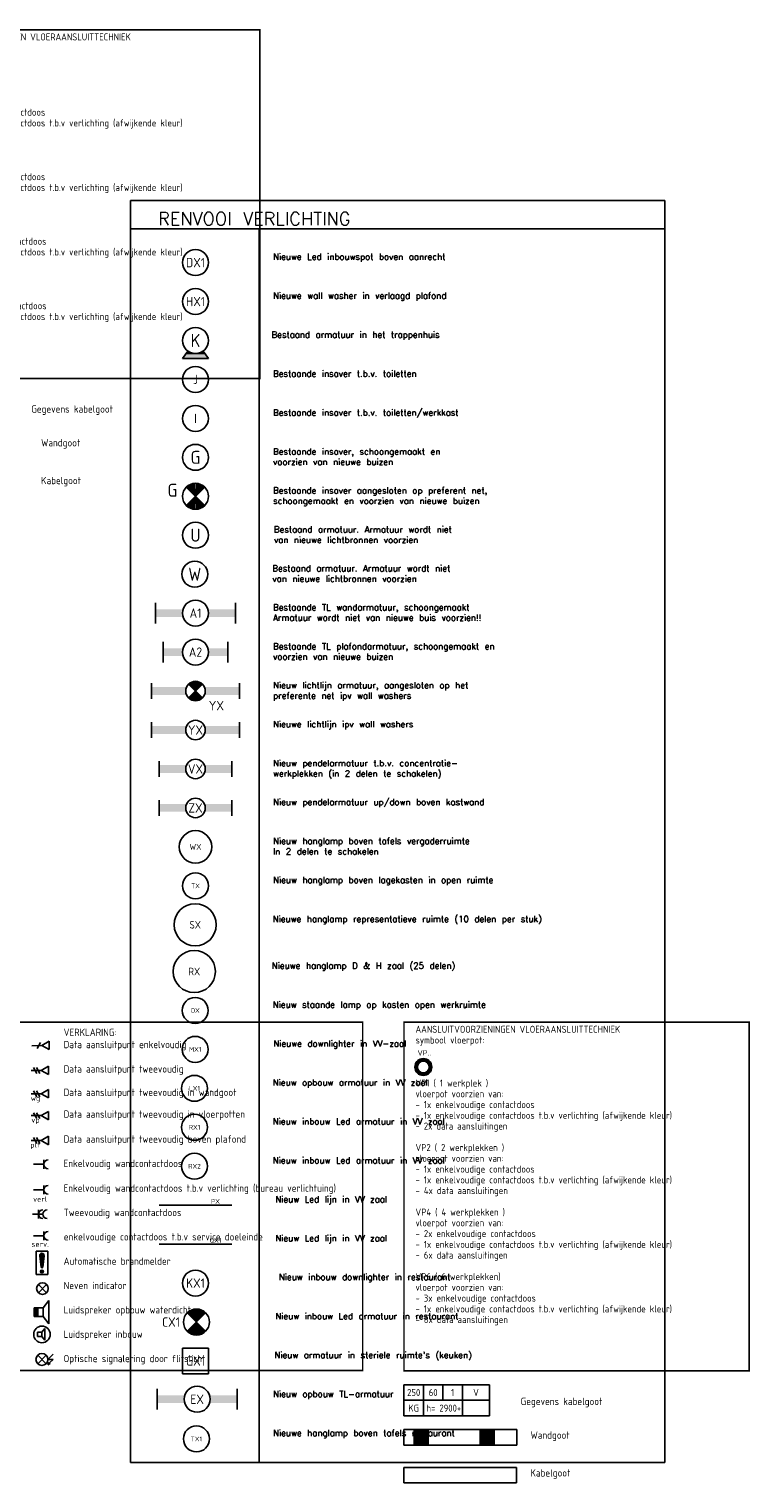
# Model space of a CAD drawing. Header units: millimetres. Extents: x -39149 to 267781, y -2340 to 58540.
# Tile 199 of 244: x 54341 to 68223, y 2467 to 30459. Entities that reach past the tile are written whole.
import ezdxf
from ezdxf.enums import TextEntityAlignment as Align

# ---------------------------------------------------------------- set-up
doc = ezdxf.new("R2010")
doc.units = ezdxf.units.MM
doc.header["$LTSCALE"] = 100
doc.header["$MEASUREMENT"] = 0
doc.linetypes.add('E_GOOT2', pattern=[2000, 1000, 1000])
for name, color, linetype in [('AL$1A---_ALGEMEEN', 8, 'Continuous'), ('AL$1A---_ALGEMEEN--bestaand', 9, 'Continuous'), ('AT$1A---_TEKST025', 2, 'Continuous'), ('EL6221--_KRACHT_400', 3, 'Continuous'), ('EL6222--_KRACHT_230', 3, 'Continuous'), ('EL6311--_LICHT_BINNEN', 3, 'Continuous'), ('EL6321--_NOODLICHT_DECEN', 3, 'Continuous'), ('EL6441--_DATACOM', 3, 'Continuous'), ('EL6511--_BRANDMELD', 3, 'Continuous'), ('handhaven - AL$1A---_ALGEMEEN', 8, 'Continuous')]:
    doc.layers.add(name, color=color, linetype=linetype)
doc.styles.add('buro-012', font='isocp.shx', dxfattribs={"height": 120})
doc.styles.add('BURO-018', font='isocp.shx', dxfattribs={"height": 180})
doc.styles.add('BURO-025', font='isocp.shx', dxfattribs={"height": 250})
doc.styles.add('STABICAD-012', font='ISOCP.SHX', dxfattribs={"height": 1.2})
doc.styles.add('STABICAD-018', font='ISOCP.SHX', dxfattribs={"height": 1.8})
doc.styles.get("Standard").update_dxf_attribs({"font": 'txt', "bigfont": 'BIGFONT.SHX'})

# ---------------------------------------------------------------- blocks, each defined once
blk = doc.blocks.new('armatuurVX')
at = {"layer": 'EL6311--_LICHT_BINNEN', "linetype": 'Continuous'}
for p, q in [((25751, 17509), (25751, 17209)), ((27151, 17509), (27151, 17209))]:
    blk.add_line(p, q, dxfattribs=at)
blk.add_circle((26451, 17359), 188, dxfattribs=at)
for points in [[(26264, 17434), (25751, 17434), (26264, 17284), (25751, 17284)], [(26639, 17434), (27151, 17434), (26639, 17284), (27151, 17284)]]:
    blk.add_solid(points, dxfattribs=at)
at = {"layer": 'EL6311--_LICHT_BINNEN', "linetype": 'Continuous', "style": 'BURO-018'}
for tag, p in [('E_GROEP', (26221, 17859)), ('E_GKAST', (26221, 17859)), ('E_SGROEP', (26671, 17859)), ('E_ARMCODE', (26451, 17359)), ('E_SLET', (26671, 17059))]:
    blk.add_attdef(tag, text='', height=180, dxfattribs=at).set_placement(p, align=Align.MIDDLE)
blk = doc.blocks.new('armatuurWX')
at = {"layer": 'EL6311--_LICHT_BINNEN', "linetype": 'Continuous'}
blk.add_circle((4665, -2615), 500, dxfattribs=at)
at = {"layer": 'EL6311--_LICHT_BINNEN', "linetype": 'Continuous', "style": 'BURO-018'}
for tag, p in [('E_GROEP', (4665, -2115)), ('E_GKAST', (4665, -2115)), ('E_SGROEP', (5115, -2115)), ('E_ARMCODE', (4665, -2615)), ('E_SLET', (5115, -2715))]:
    blk.add_attdef(tag, text='', height=180, dxfattribs=at).set_placement(p, align=Align.MIDDLE)
blk = doc.blocks.new('ArmatuurZX2')
at = {"layer": 'EL6311--_LICHT_BINNEN', "linetype": 'Continuous'}
for p, q in [((36903, 9267), (36903, 9567)), ((38303, 9267), (38303, 9567))]:
    blk.add_line(p, q, dxfattribs=at)
blk.add_circle((37603, 9417), 188, dxfattribs=at)
for points in [[(37415, 9342), (36903, 9342), (37415, 9492), (36903, 9492)], [(37790, 9342), (38303, 9342), (37790, 9492), (38303, 9492)]]:
    blk.add_solid(points, dxfattribs=at)
at = {"layer": 'EL6311--_LICHT_BINNEN', "linetype": 'Continuous', "style": 'BURO-018'}
for tag, p in [('E_SGROEP', (37103, 9637)), ('E_SLET', (37903, 9637)), ('E_GROEP', (37103, 9187)), ('E_GKAST', (37103, 9187))]:
    blk.add_attdef(tag, text='', height=180, rotation=90, dxfattribs=at).set_placement(p, align=Align.MIDDLE)
blk.add_attdef('E_ARMCODE', text='', height=180, dxfattribs=at).set_placement((37603, 9417), align=Align.MIDDLE)
blk = doc.blocks.new('armatuurA2')
at = {"layer": 'handhaven - AL$1A---_ALGEMEEN', "color": 0, "linetype": 'Continuous'}
for p, q in [((25781, 11003), (25781, 10603)), ((27021, 11003), (27021, 10603))]:
    blk.add_line(p, q, dxfattribs=at)
blk.add_circle((26401, 10803), 250, dxfattribs=at)
for points in [[(26151, 10878), (25781, 10878), (26151, 10728), (25781, 10728)], [(26651, 10878), (27021, 10878), (26651, 10728), (27021, 10728)]]:
    blk.add_solid(points, dxfattribs=at)
at = {"layer": 'handhaven - AL$1A---_ALGEMEEN', "color": 0, "linetype": 'Continuous', "style": 'BURO-018'}
for tag, p in [('E_GROEP', (26401, 11303)), ('E_GKAST', (26401, 11303)), ('E_SGROEP', (26851, 11303)), ('E_ARMCODE', (26401, 10803)), ('E_SLET', (26851, 10503))]:
    blk.add_attdef(tag, text='', height=180, dxfattribs=at).set_placement(p, align=Align.MIDDLE)
blk = doc.blocks.new('armatuurA1')
at = {"color": 0, "linetype": 'Continuous'}
for p, q in [((24867, 11120), (24867, 10720)), ((26407, 11120), (26407, 10720))]:
    blk.add_line(p, q, dxfattribs=at)
blk.add_circle((25637, 10920), 250, dxfattribs=at)
for points in [[(25387, 10995), (24867, 10995), (25387, 10845), (24867, 10845)], [(25887, 10995), (26407, 10995), (25887, 10845), (26407, 10845)]]:
    blk.add_solid(points, dxfattribs=at)
at = {"color": 0, "linetype": 'Continuous', "style": 'BURO-018'}
for tag, p in [('E_GROEP', (25637, 11420)), ('E_GKAST', (25637, 11420)), ('E_SGROEP', (26087, 11420)), ('E_ARMCODE', (25637, 10920)), ('E_SLET', (26087, 10620))]:
    blk.add_attdef(tag, text='', height=180, dxfattribs=at).set_placement(p, align=Align.MIDDLE)
blk = doc.blocks.new('E00018')
at = {"color": 0, "linetype": 'Continuous'}
for p, q in [((-1.77, -1.77), (1.77, 1.77)), ((1.77, -1.77), (-1.77, 1.77))]:
    blk.add_line(p, q, dxfattribs=at)
at = {"color": 0, "linetype": 'Continuous', "const_width": 2.5}
for points in [[(-0.88, 0.88, -0.198912), (0, 1.25, -0.198912), (0.88, 0.88, -1)], [(-0.88, -0.88, 0.198912), (0, -1.25, 0.198912), (0.88, -0.88, 1)]]:
    blk.add_lwpolyline(points, format="xyb", dxfattribs=at)
blk = doc.blocks.new('armatuurYXn')
at = {"layer": 'EL6311--_LICHT_BINNEN', "linetype": 'Continuous'}
for p, q in [((24077, 9047), (24077, 9347)), ((25777, 9047), (25777, 9347))]:
    blk.add_line(p, q, dxfattribs=at)
blk.add_circle((24927, 9197), 188, dxfattribs=at)
for points in [[(24739, 9122), (24077, 9122), (24739, 9272), (24077, 9272)], [(25114, 9122), (25777, 9122), (25114, 9272), (25777, 9272)]]:
    blk.add_solid(points, dxfattribs=at)
at = {"layer": 'EL6311--_LICHT_BINNEN', "xscale": 75, "yscale": 75, "zscale": 7500, "rotation": 180}
blk.add_blockref('E00018', (24927, 9197), dxfattribs=at)
at = {"layer": 'EL6311--_LICHT_BINNEN', "linetype": 'Continuous', "style": 'BURO-018'}
for tag, p in [('E_SGROEP', (24427, 9417)), ('E_SLET', (25227, 9417)), ('E_GROEP', (24427, 8967)), ('E_GKAST', (24427, 8967))]:
    blk.add_attdef(tag, text='', height=180, rotation=90, dxfattribs=at).set_placement(p, align=Align.MIDDLE)
blk.add_attdef('E_ARMCODE', text='', height=180, dxfattribs=at).set_placement((25869, 9031), align=Align.MIDDLE)
blk = doc.blocks.new('armatuurYX2')
at = {"layer": 'EL6311--_LICHT_BINNEN', "linetype": 'Continuous'}
for p, q in [((24884, 8727), (24884, 9027)), ((26584, 8727), (26584, 9027))]:
    blk.add_line(p, q, dxfattribs=at)
blk.add_circle((25734, 8877), 188, dxfattribs=at)
for points in [[(25547, 8802), (24884, 8802), (25547, 8952), (24884, 8952)], [(25922, 8802), (26584, 8802), (25922, 8952), (26584, 8952)]]:
    blk.add_solid(points, dxfattribs=at)
at = {"layer": 'EL6311--_LICHT_BINNEN', "linetype": 'Continuous', "style": 'BURO-018'}
for tag, p in [('E_SGROEP', (25234, 9097)), ('E_SLET', (26034, 9097)), ('E_GROEP', (25234, 8647)), ('E_GKAST', (25234, 8647))]:
    blk.add_attdef(tag, text='', height=180, rotation=90, dxfattribs=at).set_placement(p, align=Align.MIDDLE)
blk.add_attdef('E_ARMCODE', text='', height=180, dxfattribs=at).set_placement((25734, 8877), align=Align.MIDDLE)
blk = doc.blocks.new('1115B3A-NO1')
at = {"color": 0, "linetype": 'Continuous'}
blk.add_circle((0, 0), 2.5, dxfattribs=at)
at = {"color": 0, "zscale": 100}
blk.add_blockref('E00018', (0, 0), dxfattribs=at)
at = {"color": 0, "linetype": 'Continuous', "style": 'BURO-018'}
for tag, p in [('CIRCUIT', (0, 5)), ('PANEL', (0, 5)), ('SUBCIRCUIT', (4.5, 5)), ('LIGHTFIXTURECODE', (0, 0)), ('SWITCHCODE', (4.5, -1))]:
    blk.add_attdef(tag, text='', height=1.8, dxfattribs=at).set_placement(p, align=Align.MIDDLE)
blk = doc.blocks.new('1115B3A')
at = {"layer": 'handhaven - AL$1A---_ALGEMEEN', "color": 0, "linetype": 'Continuous'}
blk.add_circle((0, 0), 2.5, dxfattribs=at)
at = {"layer": 'handhaven - AL$1A---_ALGEMEEN', "color": 0, "linetype": 'Continuous', "style": 'BURO-018'}
for tag, p in [('CIRCUIT', (0, 5)), ('PANEL', (0, 5)), ('SUBCIRCUIT', (4.5, 5)), ('LIGHTFIXTURECODE', (0, 0)), ('SWITCHCODE', (4.5, -1))]:
    blk.add_attdef(tag, text='', height=1.8, dxfattribs=at).set_placement(p, align=Align.MIDDLE)
blk = doc.blocks.new('E00120')
at = {"color": 0, "linetype": 'Continuous'}
for p, q in [((-2.5, 2.5), (2.5, 2.5)), ((-2.5, -2.5), (-2.5, 2.5)), ((2.5, 2.5), (2.5, -2.5)), ((2.5, -2.5), (-2.5, -2.5))]:
    blk.add_line(p, q, dxfattribs=at)
at = {"color": 0, "linetype": 'Continuous', "style": 'BURO-018'}
for tag, p in [('PANEL', (0, 8)), ('CIRCUIT', (0, 5)), ('SUBCIRCUIT', (4.5, 5)), ('LIGHTFIXTURECODE', (0, 0)), ('SWITCHCODE', (4.5, -4.5))]:
    blk.add_attdef(tag, text='', height=1.8, dxfattribs=at).set_placement(p, align=Align.MIDDLE)
blk = doc.blocks.new('E00002')
at = {"layer": 'AL$1A---_ALGEMEEN', "color": 0, "linetype": 'Continuous'}
for p, q in [((-2.5, 0), (-1.45, 1.47)), ((2.5, 0), (-2.5, 0)), ((-1.79, 1), (1.79, 1)), ((1.45, 1.47), (2.5, 0))]:
    blk.add_line(p, q, dxfattribs=at)
for points in [[(-1.79, 1), (1.79, 1), (-2.5, 0), (2.5, 0)], [(-1.45, 1.47), (-0.5, 1), (-1.79, 1)], [(1.45, 1.47), (0.5, 1), (1.79, 1)]]:
    blk.add_solid(points, dxfattribs=at)
blk = doc.blocks.new('1115B3-WA2')
at = {"layer": 'AL$1A---_ALGEMEEN', "color": 0, "linetype": 'Continuous'}
blk.add_circle((0, 3.5), 2.5, dxfattribs=at)
at = {"layer": 'AL$1A---_ALGEMEEN', "color": 0, "linetype": 'Continuous', "zscale": 100}
blk.add_blockref('E00002', (0, 0), dxfattribs=at)
at = {"layer": 'AL$1A---_ALGEMEEN', "color": 0, "linetype": 'Continuous', "style": 'BURO-018'}
for tag, p in [('CIRCUIT', (0, 8.5)), ('PANEL', (0, 8.5)), ('SUBCIRCUIT', (4.5, 8.5)), ('LIGHTFIXTURECODE', (0, 3.5)), ('SWITCHCODE', (4.5, 2.5))]:
    blk.add_attdef(tag, text='', height=1.8, dxfattribs=at).set_placement(p, align=Align.MIDDLE)
blk = doc.blocks.new('RENVOY1ROW')
at = {"layer": 'AT$1A---_TEKST025', "color": 2, "flags": 8}
for p in [(0.5, 1), (50.5, 1)]:
    blk.add_attdef('TITEL', p, '', height=2.5, dxfattribs=at)
blk = doc.blocks.new('E00129')
at = {"color": 0, "linetype": 'Continuous'}
for p, q in [((-11, 8), (-11, 0)), ((11, 8), (-11, 8)), ((-6, 8), (-6, 0)), ((-1, 8), (-1, 4)), ((4, 8), (4, 0)), ((11, 0), (11, 8)), ((-11, 4), (11, 4)), ((-11, 0), (11, 0))]:
    blk.add_line(p, q, dxfattribs=at)
at = {"color": 0, "linetype": 'Continuous', "style": 'BURO-018'}
for tag, p in [('E_TEXT1', (-8.5, 6)), ('E_TEXT2', (-3.5, 6)), ('E_TEXT3', (1.5, 6)), ('E_TEXT4', (7.5, 6)), ('E_TEXT5', (-8.5, 2)), ('E_TEXT6', (-1, 2)), ('E_TEXT7', (7.5, 2))]:
    blk.add_attdef(tag, text='', height=1.8, dxfattribs=at).set_placement(p, align=Align.MIDDLE)
blk = doc.blocks.new('E00152')
at = {"color": 0, "linetype": 'Continuous'}
for p, q in [((-1.44, 7), (1.44, 7)), ((0, 4.5), (-1.44, 7)), ((0, 4.5), (1.44, 7)), ((-1, 4), (1, 2.85)), ((0, 4.5), (0, 1))]:
    blk.add_line(p, q, dxfattribs=at)
at = {"color": 7, "style": 'BURO-018'}
for tag, p in [('COMMENT1', (0, 12)), ('DATACOM1', (0, 9))]:
    blk.add_attdef(tag, text='', height=1.8, dxfattribs=at).set_placement(p, align=Align.MIDDLE)
at = {"color": 0, "style": 'BURO-018'}
blk.add_attdef('TEXT1', text='', height=1.8, dxfattribs=at).set_placement((2.5, 6), align=Align.MIDDLE)
at = {"color": 0, "linetype": 'Continuous', "style": 'BURO-018', "flags": 1}
blk.add_attdef('ARTICLECODE', text='', height=1.8, dxfattribs=at).set_placement((0, 0), align=Align.MIDDLE)
blk = doc.blocks.new('E00497')
at = {"color": 0}
for p, q in [((0, 0.75), (-1.5, 0.75)), ((0, 0.75), (1, 2)), ((0, -0.75), (0, 0.75)), ((1, -2), (1, 2)), ((-1.5, -0.75), (0, -0.75)), ((0, -0.75), (1, -2))]:
    blk.add_line(p, q, dxfattribs=at)
blk.add_line((-1.5, 0.75), (-1.5, -0.75))
blk.add_circle((0, 0), 2.84, dxfattribs=at)
at = {"color": 0, "linetype": 'Continuous', "style": 'BURO-018'}
blk.add_attdef('TEXT1', text='', height=1.8, dxfattribs=at).set_placement((0, 4.5), align=Align.MIDDLE)
at = {"color": 0, "linetype": 'Continuous', "style": 'BURO-018', "flags": 1}
blk.add_attdef('ARTICLECODE', text='', height=1.8, dxfattribs=at).set_placement((0, 0), align=Align.MIDDLE)
blk = doc.blocks.new('090907WD')
at = {"color": 0, "linetype": 'Continuous'}
for p, q in [((4, 6), (-4, 6)), ((-1.5, 4), (-4, 6)), ((1.5, 4), (4, 6)), ((1.5, 4), (-1.5, 4)), ((-1.5, 4), (-1.5, 1)), ((-1.5, 1), (1.5, 1)), ((1.5, 1), (1.5, 4))]:
    blk.add_line(p, q, dxfattribs=at)
at = {"color": 0}
blk.add_solid([(-1.5, 2.5), (1.5, 2.5), (-1.5, 1), (1.5, 1)], dxfattribs=at)
at = {"color": 0, "linetype": 'Continuous', "style": 'BURO-018'}
blk.add_attdef('SWITCHCODE', text='', height=1.8, dxfattribs=at).set_placement((0, 8), align=Align.MIDDLE)
at = {"color": 0, "linetype": 'Continuous', "style": 'BURO-018', "flags": 1}
blk.add_attdef('ARTICLECODE', text='', height=1.8, dxfattribs=at).set_placement((0, 0), align=Align.MIDDLE)
blk = doc.blocks.new('111304A')
at = {"layer": 'AL$1A---_ALGEMEEN', "color": 0, "linetype": 'Continuous'}
for p, q in [((-1.5, 3), (1.5, 3)), ((0, 1), (0, 4.5))]:
    blk.add_line(p, q, dxfattribs=at)
for centre in [(0, 6), (0, 4.5)]:
    blk.add_arc(centre, 1.5, 180, 0, dxfattribs=at)
at = {"layer": 'AL$1A---_ALGEMEEN', "color": 0, "linetype": 'Continuous', "style": 'BURO-018'}
for tag, p in [('CIRCUIT', (0, 8.5)), ('PANEL', (0, 8.5)), ('SUBCIRCUIT', (4.5, 8.5))]:
    blk.add_attdef(tag, text='', height=1.8, dxfattribs=at).set_placement(p, align=Align.MIDDLE)
at = {"layer": 'AL$1A---_ALGEMEEN', "color": 0, "linetype": 'Continuous', "style": 'BURO-018', "flags": 1}
for tag, p in [('POWERCODE', (13, 8.5)), ('ARTICLECODE', (0, 0))]:
    blk.add_attdef(tag, text='', height=1.8, dxfattribs=at).set_placement(p, align=Align.MIDDLE)
blk = doc.blocks.new('111304')
at = {"color": 0, "linetype": 'Continuous'}
for p, q in [((-1.5, 4.5), (1.5, 4.5)), ((0, 1), (0, 4.5))]:
    blk.add_line(p, q, dxfattribs=at)
blk.add_arc((0, 6), 1.5, 180, 0, dxfattribs=at)
at = {"color": 0, "linetype": 'Continuous', "style": 'BURO-018'}
for tag, p in [('PANEL', (0, 11.5)), ('CIRCUIT', (0, 8.5)), ('SUBCIRCUIT', (4.5, 8.5))]:
    blk.add_attdef(tag, text='', height=1.8, dxfattribs=at).set_placement(p, align=Align.MIDDLE)
at = {"color": 0, "linetype": 'Continuous', "style": 'BURO-018', "flags": 1}
for tag, p in [('POWERCODE', (13, 8.5)), ('ARTICLECODE', (0, 0))]:
    blk.add_attdef(tag, text='', height=1.8, dxfattribs=at).set_placement(p, align=Align.MIDDLE)
blk = doc.blocks.new('E00153')
at = {"color": 0, "linetype": 'Continuous'}
for p, q in [((-1.44, 7), (1.44, 7)), ((0, 4.5), (-1.44, 7)), ((0, 4.5), (1.44, 7)), ((-1, 4), (1, 2.85)), ((-1, 3), (1, 1.85)), ((0, 4.5), (0, 1))]:
    blk.add_line(p, q, dxfattribs=at)
at = {"color": 7, "style": 'BURO-018'}
for tag, p in [('COMMENT1', (-6, 12)), ('DATACOM1', (-6, 9)), ('COMMENT2', (6, 12)), ('DATACOM2', (6, 9))]:
    blk.add_attdef(tag, text='', height=1.8, dxfattribs=at).set_placement(p, align=Align.MIDDLE)
at = {"color": 0, "style": 'BURO-018'}
blk.add_attdef('TEXT1', text='', height=1.8, dxfattribs=at).set_placement((2.5, 6), align=Align.MIDDLE)
at = {"color": 0, "linetype": 'Continuous', "style": 'BURO-018', "flags": 1}
blk.add_attdef('ARTICLECODE', text='', height=1.8, dxfattribs=at).set_placement((0, 0), align=Align.MIDDLE)
blk = doc.blocks.new('E00415')
at = {"linetype": 'Continuous'}
h = blk.add_hatch(color=0, dxfattribs=at)
edge = h.paths.add_edge_path()
edge.add_arc((0, 0), 2.9, 0, 360)
edge = h.paths.add_edge_path(flags=17)
edge.add_arc((0, 0), 2, 0, 360)
at = {"color": 0, "linetype": 'Continuous'}
for radius in [2.9, 2]:
    blk.add_circle((0, 0), radius, dxfattribs=at)
at = {"color": 0, "linetype": 'Continuous', "style": 'BURO-018'}
for tag, p in [('CIRCUIT', (0, 5)), ('PANEL', (0, 8)), ('SUBCIRCUIT', (4.5, 5))]:
    blk.add_attdef(tag, text='', height=1.8, dxfattribs=at).set_placement(p, align=Align.MIDDLE)
at = {"color": 0, "linetype": 'Continuous', "style": 'BURO-018', "flags": 1}
for tag, p in [('POWERCODE', (13, 5)), ('ARTICLECODE', (0, 0))]:
    blk.add_attdef(tag, text='', height=1.8, dxfattribs=at).set_placement(p, align=Align.MIDDLE)
blk = doc.blocks.new('VB654FLL')
at = {"color": 0}
for p, q in [((-1.44, -1.44), (1.44, 1.44)), ((-1.44, 1.44), (1.44, -1.44))]:
    blk.add_line(p, q, dxfattribs=at)
at = {"color": 0, "linetype": 'Continuous'}
for p, q in [((3.84, 1.8), (2.04, 0)), ((2.04, 0), (3.84, 0)), ((3.84, 0), (2.64, -1.2)), ((2.04, -1.8), (2.46, -1.03)), ((2.8, -1.37), (2.04, -1.8)), ((2.46, -1.03), (2.8, -1.37))]:
    blk.add_line(p, q, dxfattribs=at)
at = {"color": 0}
blk.add_circle((0, 0), 2.04, dxfattribs=at)
at = {"color": 0, "linetype": 'Continuous', "style": 'BURO-018'}
blk.add_attdef('TEXT1', text='', height=1.8, dxfattribs=at).set_placement((0, 4.54), align=Align.MIDDLE)
at = {"color": 0, "linetype": 'Continuous', "style": 'BURO-018', "flags": 1}
blk.add_attdef('ARTICLECODE', (0, 0), '', height=1.8, dxfattribs=at)
at = {"layer": 'EL6311--_LICHT_BINNEN', "color": 1, "style": 'STABICAD-012'}
blk.add_attdef('FIREPROTECTION_PANEL', text='', height=1.8, dxfattribs=at).set_placement((574.71, 341.29), align=Align.MIDDLE)
at = {"layer": 'EL6511--_BRANDMELD', "color": 1, "style": 'STABICAD-018'}
for tag in ['CODING2', 'CODING1']:
    blk.add_attdef(tag, (0, 0), '', height=1.8, dxfattribs=at)
blk = doc.blocks.new('E00024')
at = {"color": 0, "linetype": 'Continuous'}
for p, q in [((-1.41, 1.59), (1.41, 4.41)), ((-1.41, 4.41), (1.41, 1.59))]:
    blk.add_line(p, q, dxfattribs=at)
blk.add_circle((0, 3), 2, dxfattribs=at)
at = {"color": 0, "linetype": 'Continuous', "style": 'BURO-018'}
blk.add_attdef('TEXT1', text='', height=1.8, dxfattribs=at).set_placement((0, 7.5), align=Align.MIDDLE)
at = {"color": 0, "linetype": 'Continuous', "style": 'BURO-018', "flags": 1}
blk.add_attdef('ARTICLECODE', (0, 0), '', height=1.8, dxfattribs=at)
at = {"layer": 'EL6222--_KRACHT_230', "color": 1, "style": 'STABICAD-012'}
blk.add_attdef('FIREPROTECTION_PANEL', text='', height=1.8, dxfattribs=at).set_placement((417.28, 62.69), align=Align.MIDDLE)
at = {"layer": 'EL6511--_BRANDMELD', "color": 1, "style": 'STABICAD-012'}
for tag, p in [('FIREPROTECTION_HARDWARENUMBER', (482.91, 367.43)), ('FIREPROTECTION_ZONE', (482.91, 371.43)), ('CODING2', (482.91, 369.43))]:
    blk.add_attdef(tag, text='', height=1.8, dxfattribs=at).set_placement(p, align=Align.MIDDLE)
at = {"layer": 'EL6511--_BRANDMELD'}
blk.add_attdef('CODING1', (0, 0), '', height=0.2, dxfattribs=at)
blk = doc.blocks.new('*X1918')
at = {"layer": 'AL$1A---_ALGEMEEN--bestaand', "color": 0, "linetype": 'Continuous'}
for p, q in [((159.4, 200.26), (159.4, 201.95)), ((159.6, 198.67), (159.6, 202.13)), ((159.8, 197.35), (159.8, 202.22)), ((160, 197.25), (160, 202.25)), ((160.2, 197.35), (160.2, 202.22)), ((160.4, 198.67), (160.4, 202.13)), ((160.6, 200.26), (160.6, 201.95)), ((159.6, 195.7), (159.6, 196.3)), ((159.8, 195.54), (159.8, 196.46)), ((160, 195.5), (160, 196.5)), ((160.2, 195.54), (160.2, 196.46)), ((160.4, 195.7), (160.4, 196.3))]:
    blk.add_line(p, q, dxfattribs=at)
blk = doc.blocks.new('1116A7')
at = {"layer": 'AL$1A---_ALGEMEEN--bestaand', "color": 0, "linetype": 'Continuous'}
for p, q in [((-2, -4), (-2, 4)), ((-2, 4), (2, 4)), ((-0.74, 2.41), (-0.25, -1.53)), ((0.74, 2.41), (0.25, -1.53)), ((2, 4), (2, -4)), ((2, -4), (-2, -4))]:
    blk.add_line(p, q, dxfattribs=at)
blk.add_circle((0, -3), 0.5, dxfattribs=at)
for centre, radius, start, end in [((0, 2.5), 0.75, 352.8192, 187.1808), ((0, -1.5), 0.25, 187.1808, 352.8192)]:
    blk.add_arc(centre, radius, start, end, dxfattribs=at)
blk.add_blockref('*X1918', (-160, -199), dxfattribs=at)
at = {"layer": 'AL$1A---_ALGEMEEN--bestaand', "color": 0, "linetype": 'Continuous', "style": 'BURO-018'}
blk.add_attdef('TEXT1', text='', height=1.8, dxfattribs=at).set_placement((0, 6.5), align=Align.MIDDLE)
at = {"layer": 'AL$1A---_ALGEMEEN--bestaand', "color": 0, "linetype": 'Continuous', "style": 'BURO-018', "flags": 1}
blk.add_attdef('ARTICLECODE', (0, 0), '', height=1.8, dxfattribs=at)
at = {"layer": 'EL6221--_KRACHT_400', "color": 1, "style": 'STABICAD-012'}
blk.add_attdef('FIREPROTECTION_PANEL', text='', height=1.8, dxfattribs=at).set_placement((716.25, 450.77), align=Align.MIDDLE)
at = {"layer": 'EL6222--_KRACHT_230', "color": 1, "style": 'STABICAD-018'}
for tag in ['FIREPROTECTION_HARDWARENUMBER', 'FIREPROTECTION_ZONE']:
    blk.add_attdef(tag, (0, 0), '', height=1.8, dxfattribs=at)
at = {"layer": 'EL6311--_LICHT_BINNEN', "color": 1, "style": 'STABICAD-018'}
blk.add_attdef('CODING2', (0, 0), '', height=1.8, dxfattribs=at)
at = {"layer": 'EL6441--_DATACOM', "color": 1, "style": 'STABICAD-018'}
blk.add_attdef('CODING1', (0, 0), '', height=1.8, dxfattribs=at)

msp = doc.modelspace()

# ---------------------------------------------------------------- linework, layer by layer
at = {"layer": 'EL6222--_KRACHT_230', "color": 0, "const_width": 28.1}
msp.add_lwpolyline([(52137.5, 30445.3), (58784.4, 30445.3), (58784.4, 23732.8), (52137.5, 23732.8)], close=True, dxfattribs=at)
at = {"layer": 'EL6311--_LICHT_BINNEN'}
for p, q in [((56293, 27161.1), (56293, 2860)), ((56293, 27161.1), (66584.4, 27161.1)), ((66584.4, 2860), (66584.4, 27161.1)), ((66584.4, 26611.1), (56293, 26611.1)), ((58773.2, 2860), (58773.2, 26611.1)), ((56846.2, 7814.7), (58246.2, 7814.7)), ((56846.2, 7064.7), (58246.2, 7064.7)), ((56293, 2860), (66584.4, 2860))]:
    msp.add_line(p, q, dxfattribs=at)
at = {"layer": 'EL6511--_BRANDMELD'}
for p, q in [((61560.6, 2767.4), (63727.7, 2767.4)), ((61560.6, 2467.4), (61560.6, 2767.4)), ((63727.7, 2767.4), (63727.7, 2467.4)), ((61560.6, 2467.4), (63727.7, 2467.4))]:
    msp.add_line(p, q, dxfattribs=at)
at = {"layer": 'EL6511--_BRANDMELD', "color": 0, "const_width": 28.1}
for points in [[(54118.7, 11338.6), (60765.7, 11338.6), (60765.7, 4631.1), (54118.7, 4631.1)], [(61562.2, 11338.6), (68209.1, 11338.6), (68209.1, 4626), (61562.2, 4626)]]:
    msp.add_lwpolyline(points, close=True, dxfattribs=at)
at = {"layer": 'EL6511--_BRANDMELD'}
msp.add_lwpolyline([(63732.2, 3195.7), (61560.6, 3195.7), (61560.6, 3495.7), (63732.2, 3495.7)], close=True, dxfattribs=at)
for points in [[(62040, 3195.7), (61740, 3195.7), (62040, 3495.7), (61740, 3495.7)], [(63315, 3195.7), (63015, 3195.7), (63315, 3495.7), (63015, 3495.7)]]:
    msp.add_solid(points, dxfattribs=at)

# ---------------------------------------------------------------- block references
at = {"layer": 'EL6222--_KRACHT_230'}
ref = msp.add_blockref('RENVOY1ROW', (51542.6, 23017.7), dxfattribs=dict(at, xscale=56.25, yscale=56.25, zscale=0.5625))
ref.add_attrib('KOLOM2', 'Gegevens kabelgoot', (54383.2, 23074), dxfattribs={"layer": 'EL6311--_LICHT_BINNEN', "color": 0, "height": 140.625, "style": 'BURO-025'})
at = {"layer": 'EL6311--_LICHT_BINNEN', "linetype": 'Continuous'}
ref = msp.add_blockref('1115B3A', (57546.2, 25963.6), dxfattribs=dict(at, xscale=100, yscale=100, zscale=100))
ref.add_attrib('LIGHTFIXTURECODE', 'DX1', dxfattribs={"layer": '0', "color": 3, "linetype": 'ByBlock', "height": 180, "style": 'BURO-018'}).set_placement((57546.2, 25963.6), align=Align.MIDDLE)
ref = msp.add_blockref('1115B3A', (57546.2, 25213.6), dxfattribs=dict(at, xscale=100, yscale=100, zscale=100))
ref.add_attrib('LIGHTFIXTURECODE', 'HX1', dxfattribs={"layer": '0', "color": 3, "linetype": 'ByBlock', "height": 180, "style": 'BURO-018'}).set_placement((57546.2, 25213.6), align=Align.MIDDLE)
ref = msp.add_blockref('1115B3-WA2', (57546.2, 24113.6), dxfattribs=dict(at, xscale=100, yscale=100, zscale=100))
ref.add_attrib('LIGHTFIXTURECODE', 'K', dxfattribs={"layer": '0', "linetype": 'ByBlock', "height": 250, "style": 'BURO-025'}).set_placement((57546.2, 24463.6), align=Align.MIDDLE)
ref = msp.add_blockref('1115B3A', (57546.2, 23713.6), dxfattribs=dict(at, xscale=100, yscale=100, zscale=100))
ref.add_attrib('LIGHTFIXTURECODE', 'J', dxfattribs={"layer": '0', "color": 0, "linetype": 'ByBlock', "height": 180, "style": 'BURO-018'}).set_placement((57546.2, 23713.6), align=Align.MIDDLE)
ref = msp.add_blockref('1115B3A', (57546.2, 22963.6), dxfattribs=dict(at, xscale=100, yscale=100, zscale=100))
ref.add_attrib('LIGHTFIXTURECODE', 'I', dxfattribs={"layer": '0', "color": 0, "linetype": 'ByBlock', "height": 180, "style": 'BURO-018'}).set_placement((57546.2, 22963.6), align=Align.MIDDLE)
ref = msp.add_blockref('1115B3A', (57546.2, 22213.6), dxfattribs=dict(at, xscale=100, yscale=100, zscale=100))
ref.add_attrib('LIGHTFIXTURECODE', 'G', dxfattribs={"layer": '0', "linetype": 'ByBlock', "height": 250, "style": 'BURO-025'}).set_placement((57546.2, 22213.6), align=Align.MIDDLE)
ref = msp.add_blockref('1115B3A', (57546.2, 20713.6), dxfattribs=dict(at, xscale=100, yscale=100, zscale=100))
ref.add_attrib('LIGHTFIXTURECODE', 'U', dxfattribs={"layer": '0', "linetype": 'ByBlock', "height": 250, "style": 'BURO-025'}).set_placement((57546.2, 20713.6), align=Align.MIDDLE)
ref = msp.add_blockref('1115B3A', (57532.5, 19963.7), dxfattribs=dict(at, xscale=100, yscale=100, zscale=100))
ref.add_attrib('LIGHTFIXTURECODE', 'W', dxfattribs={"layer": '0', "linetype": 'ByBlock', "height": 250, "style": 'BURO-025'}).set_placement((57532.5, 19963.7), align=Align.MIDDLE)
at = {"layer": 'EL6311--_LICHT_BINNEN'}
for name, p, values in [('armatuurA1', (31909.1, 8293.8), {'E_ARMCODE': 'A1'}), ('armatuurA2', (31145, 7660.3), {'E_ARMCODE': 'A2'}), ('armatuurYX2', (31811.8, 8086.9), {'E_ARMCODE': 'YX'}), ('armatuurVX', (31094.8, -1145), {'E_ARMCODE': 'VX'}), ('ArmatuurZX2', (19943.2, 6046.4), {'E_ARMCODE': 'ZX'}), ('armatuurA1', (31940.7, -6841.4), {'E_ARMCODE': 'EX'})]:
    msp.add_blockref(name, p, dxfattribs=at).add_auto_attribs(values)
ref = msp.add_blockref('armatuurYXn', (32619.6, 8516.7), dxfattribs=at)
ref.add_attrib('E_ARMCODE', 'YX', dxfattribs={"linetype": 'Continuous', "height": 180, "style": 'BURO-018'}).set_placement((57948.2, 17433.6), align=Align.MIDDLE)
for p, xscale, yscale, zscale, values in [((54630.6, 16348), 0.625, 0.625, 0.625, {'E_ARMCODE': 'WX'}), ((55213.7, 15271.1), 0.5, 0.5, 0.5, {'E_ARMCODE': 'TX'}), ((53749.4, 15338.3), 0.8125, 0.8125, 0.8125, {'E_ARMCODE': 'SX'}), ((53731.7, 14438.8), 0.8125, 0.8125, 0.8125, {'E_ARMCODE': 'RX'}), ((55207.9, 12872.1), 0.5, 0.5, 0.5, {'E_ARMCODE': 'OX'}), ((55207.9, 12122.1), 0.5, 0.5, 0.5, {'E_ARMCODE': 'MX1'}), ((55194.5, 11372.2), 0.5, 0.5, 0.5, {'E_ARMCODE': 'LX1'}), ((55194.5, 10622.2), 0.5, 0.5, 0.5, {'E_ARMCODE': 'RX1'}), ((55194.5, 9872.2), 0.5, 0.5, 0.5, {'E_ARMCODE': 'RX2'}), ((55231.4, 4622.2), 0.5, 0.5, 0.5, {'E_ARMCODE': 'TX1'})]:
    msp.add_blockref('armatuurWX', p, dxfattribs=dict(at, xscale=xscale, yscale=yscale, zscale=zscale)).add_auto_attribs(values)
at = {"layer": 'EL6311--_LICHT_BINNEN', "linetype": 'Continuous'}
ref = msp.add_blockref('1115B3A', (57546.2, 6314.7), dxfattribs=dict(at, xscale=100, yscale=100, zscale=100))
ref.add_attrib('LIGHTFIXTURECODE', 'KX1', dxfattribs={"layer": '0', "color": 3, "linetype": 'ByBlock', "height": 180, "style": 'BURO-018'}).set_placement((57546.2, 6314.7), align=Align.MIDDLE)
ref = msp.add_blockref('1115B3A-NO1', (57563.8, 5564.9), dxfattribs=dict(at, xscale=100, yscale=100, zscale=100))
ref.add_attrib('LIGHTFIXTURECODE', 'CX1', dxfattribs={"layer": '0', "color": 3, "linetype": 'ByBlock', "height": 180, "style": 'BURO-018'}).set_placement((57074.4, 5564.9), align=Align.MIDDLE)
ref = msp.add_blockref('E00120', (57546.2, 4814.7), dxfattribs=dict(at, xscale=100, yscale=100, zscale=100))
ref.add_attrib('LIGHTFIXTURECODE', 'GX1', dxfattribs={"layer": '0', "color": 3, "linetype": 'ByBlock', "height": 180, "style": 'BURO-018'}).set_placement((57546.2, 4814.7), align=Align.MIDDLE)
at = {"layer": 'EL6321--_NOODLICHT_DECEN', "linetype": 'Continuous'}
ref = msp.add_blockref('1115B3A-NO1', (57546.2, 21463.6), dxfattribs=dict(at, xscale=100, yscale=100, zscale=100))
ref.add_attrib('LIGHTFIXTURECODE', 'G', dxfattribs={"layer": '0', "linetype": 'ByBlock', "height": 250, "style": 'BURO-025'}).set_placement((57102, 21580.1), align=Align.MIDDLE)
at = {"layer": 'EL6511--_BRANDMELD', "linetype": 'Continuous'}
for name, p, xscale, yscale, zscale, rotation in [('E00152', (54335.1, 10884.7), 56.24999999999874, 56.24999999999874, 56.24999999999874, 271.2079079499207), ('E00153', (54322.8, 10409.7), -56.25, 56.25, 56.25000000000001, 270), ('111304', (54372.7, 8601.6), 56.25, 56.25, 56.25, 270), ('111304A', (54352.4, 7639.9), 56.25, 56.25, 56.25, 270), ('090907WD', (54384.6, 5757.1), 56.25, 56.25, 56.25, 270)]:
    msp.add_blockref(name, p, dxfattribs=dict(at, xscale=xscale, yscale=yscale, zscale=zscale, rotation=rotation))
ref = msp.add_blockref('E00415', (61933.8, 10475.1), dxfattribs=dict(at, xscale=56.25, yscale=56.25, zscale=56.25))
ref.add_attrib('ARTICLECODE', 'VP..', dxfattribs={"layer": '0', "color": 3, "linetype": 'ByBlock', "height": 101.25, "style": 'BURO-018'}).set_placement((61951.5, 10746.7), align=Align.MIDDLE)
ref = msp.add_blockref('E00153', (54322.8, 9959.7), dxfattribs=dict(at, xscale=-56.25, yscale=56.25, zscale=56.25000000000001, rotation=270))
ref.add_attrib('ARTICLECODE', 'wg', dxfattribs={"layer": '0', "color": 3, "linetype": 'ByBlock', "height": 101.25, "style": 'BURO-018'}).set_placement((54465.1, 9860.9), align=Align.MIDDLE)
ref = msp.add_blockref('E00153', (54322.8, 9539.7), dxfattribs=dict(at, xscale=-56.25, yscale=56.25, zscale=56.25000000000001, rotation=270))
ref.add_attrib('ARTICLECODE', 'vp', dxfattribs={"layer": '0', "color": 3, "linetype": 'ByBlock', "height": 101.25, "style": 'BURO-018'}).set_placement((54465.1, 9440.9), align=Align.MIDDLE)
ref = msp.add_blockref('E00153', (54322.8, 9059.7), dxfattribs=dict(at, xscale=-56.25, yscale=56.25, zscale=56.25000000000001, rotation=270))
ref.add_attrib('ARTICLECODE', 'plf', dxfattribs={"layer": '0', "color": 3, "linetype": 'ByBlock', "height": 101.25, "style": 'BURO-018'}).set_placement((54465.1, 8960.9), align=Align.MIDDLE)
ref = msp.add_blockref('111304', (54372.7, 8112.2), dxfattribs=dict(at, xscale=56.25, yscale=56.25, zscale=56.25, rotation=270))
ref.add_attrib('ARTICLECODE', 'verl', dxfattribs={"layer": '0', "color": 0, "linetype": 'ByBlock', "height": 101.25, "style": 'BURO-018'}).set_placement((54553.9, 7932.8), align=Align.MIDDLE)
ref = msp.add_blockref('111304', (54372.7, 7223.9), dxfattribs=dict(at, xscale=56.25, yscale=56.25, zscale=56.25, rotation=270))
ref.add_attrib('ARTICLECODE', 'serv.', dxfattribs={"layer": '0', "color": 0, "linetype": 'ByBlock', "height": 101.25, "style": 'BURO-018'}).set_placement((54553.9, 7064.3), align=Align.MIDDLE)
at = {"layer": 'EL6511--_BRANDMELD', "linetype": 'Continuous', "xscale": 56.25, "yscale": 56.25, "zscale": 56.25}
for name, p in [('1116A7', (54589.2, 6706.9)), ('E00024', (54599.4, 6040.6)), ('E00497', (54589.3, 5327.1)), ('VB654FLL', (54588.6, 4844.1))]:
    msp.add_blockref(name, p, dxfattribs=at)
at = {"layer": 'EL6511--_BRANDMELD', "linetype": 'E_GOOT2'}
ref = msp.add_blockref('E00129', (62385.6, 3758.1), dxfattribs=dict(at, xscale=75, yscale=75, zscale=75))
ref.add_attrib('E_TEXT1', '250', dxfattribs={"layer": '0', "color": 0, "linetype": 'Continuous', "height": 135, "style": 'BURO-018'}).set_placement((61748.1, 4208.1), align=Align.MIDDLE)
ref.add_attrib('E_TEXT2', '60', dxfattribs={"layer": '0', "color": 0, "linetype": 'Continuous', "height": 135, "style": 'BURO-018'}).set_placement((62123.1, 4208.1), align=Align.MIDDLE)
ref.add_attrib('E_TEXT3', '1', dxfattribs={"layer": '0', "color": 0, "linetype": 'Continuous', "height": 135, "style": 'BURO-018'}).set_placement((62498.1, 4208.1), align=Align.MIDDLE)
ref.add_attrib('E_TEXT4', 'V', dxfattribs={"layer": '0', "color": 0, "linetype": 'Continuous', "height": 135, "style": 'BURO-018'}).set_placement((62948.1, 4208.1), align=Align.MIDDLE)
ref.add_attrib('E_TEXT5', 'KG', dxfattribs={"layer": '0', "color": 0, "linetype": 'Continuous', "height": 135, "style": 'BURO-018'}).set_placement((61748.1, 3908.1), align=Align.MIDDLE)
ref.add_attrib('E_TEXT6', 'h= 2900+', dxfattribs={"layer": '0', "color": 1, "linetype": 'Continuous', "height": 135, "style": 'BURO-018'}).set_placement((62328.2, 3908.1), align=Align.MIDDLE)
at = {"layer": 'EL6511--_BRANDMELD'}
ref = msp.add_blockref('RENVOY1ROW', (60967.3, 3911), dxfattribs=dict(at, xscale=56.25, yscale=56.25, zscale=0.5625))
ref.add_attrib('KOLOM2', 'Gegevens kabelgoot', (63807.9, 3967.2), dxfattribs={"layer": 'EL6311--_LICHT_BINNEN', "color": 0, "height": 140.625, "style": 'BURO-025'})

# ---------------------------------------------------------------- texts
at = {"layer": 'EL6222--_KRACHT_230', "color": 0, "style": 'buro-012'}
for s, p in [('Wandgoot', (54572.8, 22424.9)), ('Kabelgoot', (54572.8, 21696.6))]:
    msp.add_text(s, height=140.62, dxfattribs=at).set_placement(p)
at = {"layer": 'EL6222--_KRACHT_230', "color": 0, "insert": (52358.6, 30375.8), "char_height": 135, "width": 6438.206, "attachment_point": 1, "line_spacing_factor": 0.92, "style": 'buro-012'}
msp.add_mtext('AANSLUITVOORZIENINGEN VLOERAANSLUITTECHNIEK\\Psymbool vloerpot:\\P\\P\\P\\PVP1 ( 1 werkplek )\\Pvloerpot voorzien van:\\P- 1x enkelvoudige contactdoos\\P- 1x enkelvoudige contactdoos t.b.v verlichting (afwijkende kleur)\\P- 2x data aansluitingen\\P\\PVP2 ( 2 werkplekken )\\Pvloerpot voorzien van:\\P- 1x enkelvoudige contactdoos\\P- 1x enkelvoudige contactdoos t.b.v verlichting (afwijkende kleur)\\P- 4x data aansluitingen\\P\\PVP4 ( 4 werkplekken )\\Pvloerpot voorzien van:\\P- 2x enkelvoudige contactdoos\\P- 1x enkelvoudige contactdoos t.b.v verlichting (afwijkende kleur)\\P- 6x data aansluitingen\\P\\PVP6 ( 6 werkplekken) \\Pvloerpot voorzien van:\\P- 3x enkelvoudige contactdoos \\P- 1x enkelvoudige contactdoos t.b.v verlichting (afwijkende kleur)\\P- 8x data aansluitingen', dxfattribs=at)
at = {"layer": 'EL6311--_LICHT_BINNEN', "attachment_point": 1}
for s, insert, char_height, width in [('RENVOOI VERLICHTING', (56826.4, 26932.9), 250, 4612.348), ('Nieuwe Led inbouwspot boven aanrecht', (59040.2, 26136.3), 120, 3947.665), ('Nieuwe wall washer in verlaagd plafond', (59040.2, 25386.3), 120, 3947.665), ('Bestaand armatuur in het trappenhuis', (59010.2, 24635.7), 120, 3947.665), ('Bestaande insaver t.b.v. toiletten', (59040.2, 23886.3), 120, 3947.665), ('Bestaande insaver t.b.v. toiletten/werkkast', (59040.2, 23136.3), 120, 3947.665), ('Bestaande insaver, schoongemaakt en voorzien van nieuwe buizen', (59040.2, 22386.3), 120, 3947.665), ('Bestaande insaver aangesloten op preferent net, schoongemaakt en voorzien van nieuwe buizen', (59040.2, 21636.3), 120, 5516.479), ('Bestaand armatuur. Armatuur wordt niet van nieuwe lichtbronnen voorzien', (59056.5, 20885.8), 120, 3947.665), ('Bestaand armatuur. Armatuur wordt niet van nieuwe lichtbronnen voorzien', (59026.5, 20136.4), 120, 3947.665), ('Bestaande TL wandarmatuur, schoongemaakt  \\PArmatuur wordt niet van nieuwe buis voorzien!!', (59040.2, 19386.3), 120, 5189.447), ('Bestaande TL plafondarmatuur, schoongemaakt en voorzien van nieuwe buizen', (59040.2, 18636.3), 120, 4990.602), ('Nieuw lichtlijn armatuur, aangesloten op het preferente net ipv wall washers ', (59040.2, 17886.3), 120, 4301.673), ('Nieuwe lichtlijn ipv wall washers', (59040.2, 17136.3), 120, 3947.665), ('Nieuw pendelarmatuur t.b.v. concentratie-\\Pwerkplekken (in 2 delen te schakelen)', (59040.2, 16386.3), 120, 5393.11), ('Nieuw pendelarmatuur up/down boven kastwand ', (59040.2, 15636.3), 120, 5393.11), ('Nieuw hanglamp boven tafels vergaderruimte\\PIn 2 delen te schakelen', (59040.2, 14886.3), 120, 5393.11), ('Nieuw hanglamp boven lagekasten in open ruimte', (59040.2, 14136.3), 120, 5393.11), ('Nieuwe hanglamp representatieve ruimte (10 delen per stuk)', (59033.6, 13386.3), 120, 5393.11), ('Nieuwe hanglamp D & H zaal (25 delen)', (59016, 12486.9), 120, 5393.11), ('Nieuw staande lamp op kasten open werkruimte', (59034.4, 11737.3), 120, 5393.11), ('Nieuwe downlighter in VV-zaal', (59045.6, 10987.4), 120, 5393.11), ('Nieuw opbouw armatuur in VV zaal', (59034.4, 10237.3), 120, 5393.11), ('Nieuw inbouw Led armatuur in VV zaal', (59034.4, 9487.3), 120, 5393.11), ('Nieuw inbouw Led armatuur in VV zaal', (59034.4, 8737.3), 120, 5393.11), ('Nieuw Led lijn in VV zaal', (59084.3, 7989), 120, 5393.11), ('Nieuw Led lijn in VV zaal', (59084.3, 7239), 120, 5393.11), ('Nieuw inbouw downlighter in restaurant', (59152.2, 6492.1), 120, 5393.11), ('Nieuw inbouw Led armatuur in restaurant', (59084.3, 5739), 120, 5393.11), ("Nieuw armatuur in steriele ruimte's (keuken)", (59066.3, 4989.1), 120, 5393.11), ('Nieuw opbouw TL-armatuur', (59040.6, 4239.3), 120, 5393.11), ('Nieuwe hanglamp boven tafels restaurant', (59040.6, 3489.3), 120, 5393.11)]:
    msp.add_mtext(s, dxfattribs=dict(at, insert=insert, char_height=char_height, width=width))
at = {"layer": 'EL6311--_LICHT_BINNEN', "linetype": 'Continuous', "style": 'BURO-018'}
for tag, p in [('PX', (57929.9, 7888.6)), ('QX1', (57929.9, 7138.6))]:
    msp.add_attdef(tag, text='', height=90, dxfattribs=at).set_placement(p, align=Align.MIDDLE)
at = {"layer": 'EL6511--_BRANDMELD', "color": 0, "style": 'buro-012'}
for s, height, p in [('VERKLARING:', 140.625, (55006.1, 11073.3)), ('Data aansluitpunt enkelvoudig', 140.625, (55006.1, 10837.9)), ('Data aansluitpunt tweevoudig', 140.625, (55006.1, 10368.2)), ('Data aansluitpunt tweevoudig in wandgoot', 140.625, (55006.1, 9918.2)), ('Data aansluitpunt tweevoudig in vloerpotten', 140.625, (55006.1, 9498.2)), ('Data aansluitpunt tweevoudig boven plafond', 140.625, (55006.1, 9018.2)), ('Enkelvoudig wandcontactdoos', 140.625, (55006.1, 8549.5)), ('Enkelvoudig wandcontactdoos t.b.v verlichting (bureau verlichtuing)', 140.625, (55006.1, 8073.3)), ('Tweevoudig wandcontactdoos', 140.625, (55006.1, 7604.6)), ('enkelvoudige contactdoos t.b.v service doeleinde', 140.625, (55010.5, 7135.8)), ('Automatische brandmelder', 140.625, (55006.1, 6667.1)), ('Neven indicator', 140.625, (55006.1, 6198.3)), ('Luidspreker opbouw waterdicht', 140.625, (55006.1, 5729.6)), ('Luidspreker inbouw', 140.625, (55006.1, 5260.8)), ('Optische signalering door flitslicht', 140.625, (55006.1, 4792.1)), ('Wandgoot', 140.62, (63997.5, 3318.2)), ('Kabelgoot', 140.62, (63997.5, 2589.9))]:
    msp.add_text(s, height=height, dxfattribs=at).set_placement(p)
at = {"layer": 'EL6511--_BRANDMELD', "color": 0, "insert": (61783.3, 11269.1), "char_height": 135, "width": 6438.206, "attachment_point": 1, "line_spacing_factor": 0.92, "style": 'buro-012'}
msp.add_mtext('AANSLUITVOORZIENINGEN VLOERAANSLUITTECHNIEK\\Psymbool vloerpot:\\P\\P\\P\\PVP1 ( 1 werkplek )\\Pvloerpot voorzien van:\\P- 1x enkelvoudige contactdoos\\P- 1x enkelvoudige contactdoos t.b.v verlichting (afwijkende kleur)\\P- 2x data aansluitingen\\P\\PVP2 ( 2 werkplekken )\\Pvloerpot voorzien van:\\P- 1x enkelvoudige contactdoos\\P- 1x enkelvoudige contactdoos t.b.v verlichting (afwijkende kleur)\\P- 4x data aansluitingen\\P\\PVP4 ( 4 werkplekken )\\Pvloerpot voorzien van:\\P- 2x enkelvoudige contactdoos\\P- 1x enkelvoudige contactdoos t.b.v verlichting (afwijkende kleur)\\P- 6x data aansluitingen\\P\\PVP6 ( 6 werkplekken) \\Pvloerpot voorzien van:\\P- 3x enkelvoudige contactdoos \\P- 1x enkelvoudige contactdoos t.b.v verlichting (afwijkende kleur)\\P- 8x data aansluitingen', dxfattribs=at)

doc.saveas('drawing.dxf')
